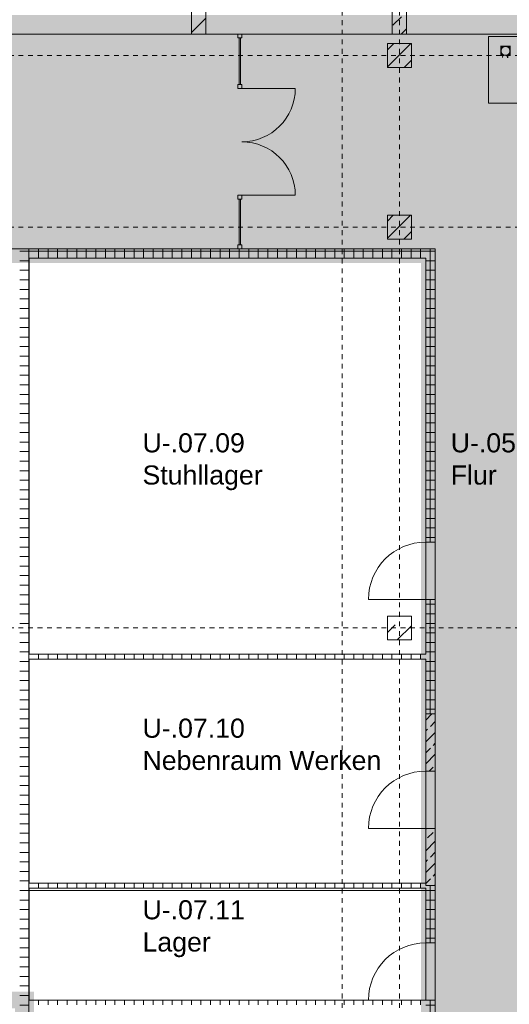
# Model space of a CAD drawing. Header units: metres. Extents: x 6 to 268, y -85 to 18.
# Tile 25 of 33: x 158 to 168, y -24 to -3. Entities that reach past the tile are written whole.
import ezdxf

# ---------------------------------------------------------------- set-up
doc = ezdxf.new("R2010")
doc.units = ezdxf.units.M
doc.linetypes.add('Rasterlinie', pattern=[0.019, 0.01, -0.003, 0.003, -0.003])
doc.linetypes.add('Über Schnittebene 1', pattern=[0.001, 0, -0.001])
for name, color, linetype, lineweight in [('A_Allgemeine Beschriftungen', 7, 'Continuous', 9), ('A_Detailelemente', 7, 'Continuous', 9), ('A_Fassadenelemente', 7, 'Continuous', 9), ('A_Fassadenpfosten', 7, 'Continuous', 9), ('A_Geschossdecken', 7, 'Continuous', 9), ('A_Importierte Elemente in Familien', 7, 'Continuous', 9), ('A_Raster', 7, 'Continuous', 9), ('A_Räume_Beschriftung', 7, 'Continuous', 9), ('A_Tragwerksstützen', 7, 'Continuous', 9), ('A_Tragwerksstützen_Stahlbeton', 7, 'Continuous', 18), ('A_Türen', 7, 'Continuous', 9), ('A_Wände', 7, 'Continuous', 9), ('A_Wände_Schraffur', 7, 'Continuous', 18)]:
    doc.layers.add(name, color=color, linetype=linetype, lineweight=lineweight)
doc.styles.add('Arial_B', font='txt', dxfattribs={"height": 0.4})
pattern_1 = [(0, (95.50816, -2), (0, 0.2), []), (90, (95.50816, -2), (-0.2, 0), [])]
pattern_2 = [(45, (95.50816, -2), (-0.3592102, 0.3592102), []), (45, (95.86716, -2), (-0.3592102, 0.3592102), [0.254, -0.254])]
pattern_3 = [(45, (95.50816, -2), (-0.2283955, 0.2283955), []), (45, (95.73616, -2), (-0.2283955, 0.2283955), [0.161, -0.081])]

# ---------------------------------------------------------------- blocks, each defined once
blk = doc.blocks.new('STB Stütze - rechteckig - STB 30 x 80-V50-BS_Uebersicht_U1_BRANDSCHUTZ')
at = {"layer": 'A_Tragwerksstützen'}
h = blk.add_hatch(dxfattribs=at)
h.set_pattern_fill('FP_80', color=256, style=0, pattern_type=2)
h.set_pattern_definition([(45, (-65.756, 1.047), (-0.3592102, 0.3592102), []), (45, (-65.397, 1.047), (-0.3592102, 0.3592102), [0.254, -0.254])])
h.paths.add_polyline_path([(-0.15, -0.4), (0.15, -0.4), (0.15, 0.4), (-0.15, 0.4), (-0.15, 0)], flags=0)
at = {"layer": 'A_Tragwerksstützen_Stahlbeton'}
for p, q in [((0.15, 0.4), (-0.15, 0.4)), ((-0.15, 0.4), (-0.15, -0.4)), ((0.15, -0.4), (0.15, 0.4)), ((-0.15, -0.4), (0.15, -0.4))]:
    blk.add_line(p, q, dxfattribs=at)
blk = doc.blocks.new('STB Stütze - rechteckig - STB 30 x 80-V54-BS_Uebersicht_U1_BRANDSCHUTZ')
at = {"layer": 'A_Tragwerksstützen'}
h = blk.add_hatch(dxfattribs=at)
h.set_pattern_fill('FP_84', color=256, style=0, pattern_type=2)
h.set_pattern_definition([(45, (-69.956, 1.047), (-0.3592102, 0.3592102), []), (45, (-69.597, 1.047), (-0.3592102, 0.3592102), [0.254, -0.254])])
h.paths.add_polyline_path([(0.15, -0.4), (0.15, 0.4), (-0.15, 0.4), (-0.15, -0.4)], flags=0)
at = {"layer": 'A_Tragwerksstützen_Stahlbeton'}
for p, q in [((0.15, 0.4), (-0.15, 0.4)), ((-0.15, 0.4), (-0.15, -0.4)), ((0.15, -0.4), (0.15, 0.4)), ((-0.15, -0.4), (0.15, -0.4))]:
    blk.add_line(p, q, dxfattribs=at)
blk = doc.blocks.new('GSH_Tuer_I_1flg_SZ - 1200x2200_Voll-4268571-BS_Uebersicht_U1_BRANDSCHUTZ')
at = {"layer": 'A_Türen', "linetype": 'Über Schnittebene 1'}
for p, q in [((-0.6, 0.086), (0.6, 0.086)), ((-0.6, -0.114), (0.6, -0.114))]:
    blk.add_line(p, q, dxfattribs=at)
at = {"layer": 'A_Türen'}
blk.add_line((0.6, -1.314), (0.6, -0.114), dxfattribs=at)
blk.add_arc((0.6, -0.114), 1.2, 180, 270, dxfattribs=at)
blk = doc.blocks.new('Systemelement - Verglasung-4356930-BS_Uebersicht_U1_BRANDSCHUTZ')
at = {"layer": 'A_Fassadenelemente'}
for p, q in [((0.48, 0.015), (-0.48, 0.015)), ((-0.48, 0.015), (-0.48, -0.015)), ((-0.48, -0.015), (0.48, -0.015))]:
    blk.add_line(p, q, dxfattribs=at)
blk = doc.blocks.new('Pfosten rechteckig - 80x80-1827297-BS_Uebersicht_U1_BRANDSCHUTZ')
at = {"layer": 'A_Fassadenpfosten'}
for p, q in [((-0.08, 0.04), (0, 0.04)), ((-0.08, -0.04), (-0.08, 0.04)), ((0, 0.04), (0, -0.04)), ((0, -0.04), (-0.08, -0.04))]:
    blk.add_line(p, q, dxfattribs=at)
blk = doc.blocks.new('Systemelement - Verglasung-4356933-BS_Uebersicht_U1_BRANDSCHUTZ')
at = {"layer": 'A_Fassadenelemente'}
for p, q in [((0.49, 0.015), (-0.49, 0.015)), ((0.49, -0.015), (0.49, 0.015)), ((-0.49, -0.015), (0.49, -0.015))]:
    blk.add_line(p, q, dxfattribs=at)
blk = doc.blocks.new('GSH_Fassade_Tuer_2flg - I_Glass_Grau-6173664-BS_Uebersicht_U1_BRANDSCHUTZ')
at = {"layer": 'A_Türen'}
for p, q in [((-1.12, 0.04), (-1.2, 0.04)), ((-1.2, 0.04), (-1.2, -0.04)), ((-1.12, -0.04), (-1.12, 0.04)), ((1.2, 0.04), (1.12, 0.04)), ((1.12, 0.04), (1.12, -0.04)), ((1.2, -0.04), (1.2, 0.04)), ((-1.2, -0.04), (-1.12, -0.04)), ((-1.12, -0.04), (-1.12, -1.16)), ((1.12, -0.04), (1.2, -0.04)), ((1.12, -0.04), (1.12, -1.16))]:
    blk.add_line(p, q, dxfattribs=at)
for centre, start, end in [((-1.12, -0.04), 270, 360), ((1.12, -0.04), 180, 270)]:
    blk.add_arc(centre, 1.12, start, end, dxfattribs=at)
blk = doc.blocks.new('Pfosten rechteckig - 80x80-1827804-BS_Uebersicht_U1_BRANDSCHUTZ')
at = {"layer": 'A_Fassadenpfosten'}
for p, q in [((0, 0.04), (-0.08, 0.04)), ((-0.08, 0.04), (-0.08, -0.04)), ((0, -0.04), (0, 0.04)), ((-0.08, -0.04), (0, -0.04))]:
    blk.add_line(p, q, dxfattribs=at)
blk = doc.blocks.new('Fluchtweg - Pfeil 1 - Pfeil  1_RW-4646429-BS_Uebersicht_U1_BRANDSCHUTZ')
at = {"layer": 'A_Allgemeine Beschriftungen'}
for points in [[(-0.00407, 0), (-0.00141, 0.00266), (-0.00141, -0.00266)], [(0.00593, 0.0012), (0.00593, -0.0012), (-0.00141, -0.0012), (-0.00141, 0.0012)]]:
    blk.add_hatch(color=256, dxfattribs=at).paths.add_polyline_path(points, flags=0)
blk = doc.blocks.new('Brandmelder DIN ISO 23601 - Brandmelder-7036843-BS_Uebersicht_U1_BRANDSCHUTZ')
at = {"layer": 'A_Importierte Elemente in Familien'}
h = blk.add_hatch(color=256, dxfattribs=at)
edge = h.paths.add_edge_path(flags=0)
edge.add_line((-0.00247, 0.00271), (-0.00247, 0.00124))
edge.add_line((-0.00247, 0.00124), (-0.00203, 0.00124))
edge.add_line((-0.00203, 0.00124), (-0.00203, -0.00112))
edge.add_line((-0.00216, -0.00112), (-0.00203, -0.00112))
edge.add_line((-0.00216, -0.00112), (-0.00216, -0.0003))
edge.add_line((-0.00216, -0.0003), (-0.00221, -0.00011))
edge.add_arc((-0.00245, -0.0002), 0.000251, 19.485, 160.6503)
edge.add_line((-0.00268, -0.00011), (-0.00268, -0.00137))
edge.add_line((-0.00268, -0.00137), (-0.00208, -0.00254))
edge.add_line((-0.00208, -0.00267), (-0.00208, -0.00254))
edge.add_line((-0.00208, -0.00267), (-0.00022, -0.00267))
edge.add_line((-0.00022, -0.00267), (-0.00022, -0.00334))
edge.add_line((-0.00022, -0.00334), (-0.00334, -0.00334))
edge.add_line((-0.00334, -0.00334), (-0.00334, 0.00334))
edge.add_line((-0.00334, 0.00334), (-0.00098, 0.00334))
edge.add_line((-0.00098, 0.00334), (-0.00098, 0.00271))
edge.add_line((-0.00098, 0.00271), (-0.00247, 0.00271))
h = blk.add_hatch(color=256, dxfattribs=at)
edge = h.paths.add_edge_path(flags=0)
edge.add_line((-0.00041, -0.00027), (-0.00039, -0.00023))
edge.add_line((-0.00042, -0.00028), (-0.00041, -0.00027))
edge = h.paths.add_edge_path(flags=0)
edge.add_line((-0.00089, 0), (-0.00089, 0.00001))
edge.add_line((-0.00096, 0), (-0.00089, 0))
edge = h.paths.add_edge_path(flags=0)
edge.add_line((-0.00144, 0.00018), (-0.00144, 0.00025))
edge.add_line((-0.00154, 0.00018), (-0.00144, 0.00018))
edge = h.paths.add_edge_path(flags=0)
edge.add_line((0.00202, 0.00196), (0.00096, 0.00163))
edge.add_line((0.00096, 0.00163), (0.00114, 0.00055))
edge.add_line((0.00114, 0.00055), (0.00059, -0.00086))
edge.add_line((0.00059, -0.00086), (0.00114, -0.00162))
edge.add_line((0.00114, -0.00162), (0.00114, -0.00334))
edge.add_line((0.00114, -0.00334), (-0.00022, -0.00334))
edge.add_line((-0.00022, -0.00334), (-0.00022, -0.00229))
edge.add_arc((-0.00043, -0.00187), 0.000466, 296.0597, 351.2581)
edge.add_line((0.00003, -0.00194), (0.00003, -0.00023))
edge.add_arc((-0.00018, -0.00036), 0.000246, 31.2716, 148.5923)
edge.add_line((-0.00043, -0.00028), (-0.00042, -0.00028))
edge.add_line((-0.00043, -0.00028), (-0.00043, -0.00002))
edge.add_arc((-0.00066, -0.00006), 0.000233, 9.7053, 164.1445)
edge.add_line((-0.00096, 0), (-0.00096, 0.00019))
edge.add_arc((-0.00121, 0.00013), 0.000259, 14.9194, 151.4743)
edge.add_line((-0.00154, 0.00018), (-0.00154, 0.00124))
edge.add_line((-0.00154, 0.00124), (-0.00098, 0.00124))
edge.add_line((-0.00098, 0.00124), (-0.00098, 0.00334))
edge.add_line((-0.00098, 0.00334), (0.00202, 0.00334))
edge.add_line((0.00202, 0.00334), (0.00202, 0.00196))
h = blk.add_hatch(color=256, dxfattribs=at)
edge = h.paths.add_edge_path(flags=0)
edge.add_line((0.00334, 0.00334), (0.00334, -0.00334))
edge.add_line((0.00334, -0.00334), (0.00114, -0.00334))
edge.add_line((0.00114, -0.00334), (0.00114, -0.00162))
edge.add_arc((0.00225, -0.00154), 0.00111, 184.2838, 228.6293)
edge.add_arc((0.00243, -0.00108), 0.00159, 234.5779, 279.8555)
edge.add_line((0.00271, -0.00265), (0.00271, -0.00194))
edge.add_line((0.00271, -0.00194), (0.00269, -0.00158))
edge.add_line((0.00269, -0.00158), (0.00271, -0.00123))
edge.add_line((0.00271, -0.00123), (0.00271, -0.00051))
edge.add_line((0.00271, -0.00051), (0.0027, -0.00012))
edge.add_line((0.0027, -0.00012), (0.00271, 0.00023))
edge.add_line((0.00271, 0.00023), (0.00271, 0.00095))
edge.add_arc((0.00349, 0.00231), 0.00157, 224.4196, 239.923, ccw=False)
edge.add_arc((0.00331, 0.00211), 0.0013, 186.4059, 223.5926, ccw=False)
edge.add_line((0.00202, 0.00196), (0.00202, 0.00334))
edge.add_line((0.00202, 0.00334), (0.00334, 0.00334))
h = blk.add_hatch(color=256, dxfattribs=at)
edge = h.paths.add_edge_path(flags=0)
edge.add_line((-0.00225, 0.00198), (-0.00214, 0.00198))
edge.add_line((-0.00225, 0.00198), (-0.00225, 0.00252))
edge.add_line((-0.00225, 0.00252), (-0.00119, 0.00252))
edge.add_line((-0.00119, 0.00252), (-0.00119, 0.00198))
edge.add_line((-0.00131, 0.00198), (-0.00119, 0.00198))
edge.add_arc((-0.00172, 0.00198), 0.000412, 359.2386, 540.7614)
h = blk.add_hatch(color=256, dxfattribs=at)
edge = h.paths.add_edge_path(flags=0)
edge.add_arc((-0.00172, 0.00198), 0.000412, 180.7614, 359.2386)
edge.add_line((-0.00119, 0.00198), (-0.00131, 0.00198))
edge.add_line((-0.00119, 0.00198), (-0.00119, 0.00143))
edge.add_line((-0.00119, 0.00143), (-0.00143, 0.00143))
edge.add_line((-0.00143, 0.00143), (-0.00143, 0.00124))
edge.add_line((-0.00154, 0.00124), (-0.00143, 0.00124))
edge.add_arc((-0.00179, 0.00124), 0.000242, 358.5729, 541.4271)
edge.add_line((-0.00209, 0.00124), (-0.00203, 0.00124))
edge.add_line((-0.00209, 0.00124), (-0.00209, 0.00143))
edge.add_line((-0.00209, 0.00143), (-0.00225, 0.00143))
edge.add_line((-0.00225, 0.00143), (-0.00225, 0.00198))
edge.add_line((-0.00225, 0.00198), (-0.00214, 0.00198))
h = blk.add_hatch(color=256, dxfattribs=at)
edge = h.paths.add_edge_path(flags=0)
edge.add_arc((0.00333, 0.00148), 0.0014, 159.8611, 243.5875)
edge.add_line((0.00271, 0.00023), (0.0027, -0.00012))
edge.add_arc((0.00371, 0.00159), 0.00198, 205.7146, 239.4303, ccw=False)
edge.add_arc((-0.00101, -0.00024), 0.00309, 18.3266, 31.1724)
edge.add_arc((0.00104, 0.00087), 0.000766, 39.599, 95.9722)
edge.add_line((0.00096, 0.00163), (0.00202, 0.00196))
h = blk.add_hatch(color=256, dxfattribs=at)
edge = h.paths.add_edge_path(flags=0)
edge.add_arc((0.00268, 0.00119), 0.0014, 189.6059, 216.7551)
edge.add_arc((0.00245, 0.00088), 0.00102, 210.3856, 284.4979)
edge.add_line((0.0027, -0.00012), (0.00271, -0.00051))
edge.add_arc((0.00322, 0.0022), 0.00275, 242.9554, 259.247, ccw=False)
edge.add_arc((0.00297, 0.00161), 0.00211, 210.1295, 241.7552, ccw=False)
edge.add_line((0.00114, 0.00055), (0.00096, 0.00163))
edge.add_arc((0.00012, 0.00078), 0.0012, 8.5864, 45.2186, ccw=False)
h = blk.add_hatch(color=256, dxfattribs=at)
edge = h.paths.add_edge_path(flags=0)
edge.add_line((0.00271, -0.00123), (0.00269, -0.00158))
edge.add_arc((0.00288, -0.00012), 0.00147, 242.0142, 262.7768, ccw=False)
edge.add_arc((0.00339, 0.00051), 0.00227, 220.2675, 238.0352, ccw=False)
edge.add_arc((0.00107, -0.00146), 0.000772, 40.2675, 128.5615)
edge.add_line((0.00059, -0.00086), (0.00114, 0.00055))
edge.add_arc((0.00284, 0.00046), 0.0017, 177.2324, 265.3106)
h = blk.add_hatch(color=256, dxfattribs=at)
edge = h.paths.add_edge_path(flags=0)
edge.add_arc((0.0021, -0.00089), 0.000912, 214.922, 311.0389)
edge.add_line((0.00269, -0.00158), (0.00271, -0.00194))
edge.add_arc((0.00218, -0.00049), 0.00154, 227.3462, 289.9218, ccw=False)
edge.add_line((0.00114, -0.00162), (0.00059, -0.00086))
edge.add_arc((0.0005, -0.00177), 0.00092, 22.9242, 84.4855, ccw=False)
at = {"layer": 'A_Allgemeine Beschriftungen'}
for p, q in [((-0.0035, -0.0035), (-0.0035, 0.0035)), ((-0.0035, 0.0035), (0.0035, 0.0035)), ((0.0035, 0.0035), (0.0035, -0.0035)), ((0.0035, -0.0035), (-0.0035, -0.0035))]:
    blk.add_line(p, q, dxfattribs=at)
at = {"layer": 'A_Importierte Elemente in Familien', "flags": 128}
for points in [[(0.0035, 0.0035), (0.00175, 0.0035), (0, 0.0035), (-0.00175, 0.0035), (-0.0035, 0.0035)], [(-0.0035, 0.0035), (-0.0035, 0.00175), (-0.0035, 0), (-0.0035, -0.00175), (-0.0035, -0.0035)], [(0.0035, 0.0035), (0.00175, 0.0035), (0, 0.0035), (-0.00175, 0.0035), (-0.0035, 0.0035)], [(-0.0035, 0.0035), (-0.0035, 0.00175), (-0.0035, 0), (-0.0035, -0.00175), (-0.0035, -0.0035)], [(0.0035, -0.0035), (0.0035, -0.00175), (0.0035, 0), (0.0035, 0.00175), (0.0035, 0.0035)], [(0.0035, -0.0035), (0.0035, -0.00175), (0.0035, 0), (0.0035, 0.00175), (0.0035, 0.0035)], [(-0.0035, -0.0035), (-0.00175, -0.0035), (0, -0.0035), (0.00175, -0.0035), (0.0035, -0.0035)], [(-0.0035, -0.0035), (-0.00175, -0.0035), (0, -0.0035), (0.00175, -0.0035), (0.0035, -0.0035)]]:
    blk.add_lwpolyline(points, dxfattribs=at)

msp = doc.modelspace()

# ---------------------------------------------------------------- hatches: boundary and pattern name
at = {"layer": 'A_Detailelemente', "true_color": 0xebdb14}
msp.add_hatch(color=40, dxfattribs=at).paths.add_polyline_path([(179.449, -3.547), (180.734, -3.547), (180.734, -3.047), (112.994, -3.047), (112.994, -3.547), (177.087, -3.547)], flags=0)
at = {"layer": 'A_Detailelemente', "true_color": 0xc2e2c4}
msp.add_hatch(color=254, dxfattribs=at).paths.add_polyline_path([(168.821, -32.167), (169.515, -32.167), (169.515, -3.447), (124.214, -3.447), (124.214, -32.167), (127.514, -32.167), (127.514, -7.947), (144.539, -7.947), (144.539, -23.692), (149.189, -23.692), (149.189, -7.947), (166.214, -7.947), (166.214, -32.167), (167.828, -32.167)], flags=0)
at = {"layer": 'A_Detailelemente', "true_color": 0x0062c4}
msp.add_hatch(color=152, dxfattribs=at).paths.add_polyline_path([(161.391, -6.525), (161.484, -6.514), (161.576, -6.49), (161.663, -6.456), (161.746, -6.41), (161.822, -6.355), (161.891, -6.29), (161.951, -6.218), (162.001, -6.138), (162.041, -6.053), (162.07, -5.963), (162.088, -5.871), (162.094, -5.777), (162.088, -5.683), (162.07, -5.59), (162.041, -5.501), (162.001, -5.416), (161.951, -5.336), (161.891, -5.264), (161.822, -5.199), (161.746, -5.144), (161.663, -5.098), (161.576, -5.064), (161.484, -5.04), (161.391, -5.028), (161.297, -5.028), (161.203, -5.04), (161.112, -5.064), (161.025, -5.098), (160.942, -5.144), (160.866, -5.199), (160.797, -5.264), (160.737, -5.336), (160.687, -5.416), (160.647, -5.501), (160.617, -5.59), (160.6, -5.683), (160.594, -5.777), (160.6, -5.871), (160.617, -5.963), (160.647, -6.053), (160.687, -6.138), (160.737, -6.218), (160.797, -6.29), (160.866, -6.355), (160.942, -6.41), (161.025, -6.456), (161.112, -6.49), (161.203, -6.514), (161.297, -6.525)], flags=0)
at = {"layer": 'A_Detailelemente', "true_color": 0xebdb14}
h = msp.add_hatch(color=40, dxfattribs=at)
h.paths.add_polyline_path([(165.278, -33.447), (166.314, -33.447), (166.314, -7.847), (149.089, -7.847), (149.089, -23.872), (157.414, -23.872), (157.414, -33.447), (162.917, -33.447)], flags=0)
h.paths.add_polyline_path([(165.278, -33.047), (157.814, -33.047), (157.814, -23.522), (149.439, -23.522), (149.439, -8.247), (165.914, -8.247), (165.914, -33.047)], flags=0)
at = {"layer": 'A_Detailelemente', "true_color": 0xfabf45}
for points in [[(167.048, -15.261), (167.141, -15.249), (167.233, -15.226), (167.32, -15.191), (167.403, -15.146), (167.479, -15.09), (167.548, -15.026), (167.608, -14.953), (167.658, -14.874), (167.698, -14.788), (167.727, -14.699), (167.745, -14.606), (167.751, -14.512), (167.745, -14.418), (167.727, -14.326), (167.698, -14.236), (167.658, -14.151), (167.608, -14.072), (167.548, -13.999), (167.479, -13.934), (167.403, -13.879), (167.32, -13.834), (167.233, -13.799), (167.141, -13.776), (167.048, -13.764), (166.954, -13.764), (166.86, -13.776), (166.769, -13.799), (166.681, -13.834), (166.599, -13.879), (166.523, -13.934), (166.454, -13.999), (166.394, -14.072), (166.344, -14.151), (166.303, -14.236), (166.274, -14.326), (166.257, -14.418), (166.251, -14.512), (166.257, -14.606), (166.274, -14.699), (166.303, -14.788), (166.344, -14.874), (166.394, -14.953), (166.454, -15.026), (166.523, -15.09), (166.599, -15.146), (166.681, -15.191), (166.769, -15.226), (166.86, -15.249), (166.954, -15.261)], [(166.954, -20.211), (167.048, -20.211), (167.141, -20.199), (167.233, -20.176), (167.32, -20.141), (167.403, -20.096), (167.479, -20.04), (167.548, -19.976), (167.608, -19.903), (167.66, -19.82), (167.698, -19.738), (167.727, -19.649), (167.745, -19.556), (167.751, -19.462), (167.745, -19.368), (167.727, -19.276), (167.698, -19.186), (167.658, -19.101), (167.608, -19.022), (167.548, -18.949), (167.479, -18.884), (167.403, -18.829), (167.32, -18.784), (167.233, -18.749), (167.141, -18.726), (167.048, -18.714), (166.954, -18.714), (166.86, -18.726), (166.769, -18.749), (166.681, -18.784), (166.599, -18.829), (166.523, -18.884), (166.454, -18.949), (166.394, -19.022), (166.344, -19.101), (166.303, -19.186), (166.274, -19.276), (166.257, -19.368), (166.251, -19.462), (166.257, -19.556), (166.274, -19.649), (166.303, -19.738), (166.344, -19.824), (166.394, -19.903), (166.454, -19.976), (166.523, -20.04), (166.599, -20.096), (166.681, -20.141), (166.769, -20.176), (166.86, -20.199)], [(167.049, -23.811), (167.142, -23.8), (167.233, -23.776), (167.321, -23.741), (167.403, -23.696), (167.48, -23.641), (167.548, -23.576), (167.608, -23.504), (167.659, -23.424), (167.699, -23.339), (167.728, -23.249), (167.746, -23.157), (167.752, -23.063), (167.746, -22.969), (167.728, -22.876), (167.699, -22.787), (167.659, -22.702), (167.608, -22.622), (167.548, -22.549), (167.48, -22.485), (167.403, -22.43), (167.321, -22.384), (167.233, -22.35), (167.142, -22.326), (167.049, -22.314), (166.954, -22.314), (166.861, -22.326), (166.77, -22.35), (166.682, -22.384), (166.6, -22.43), (166.523, -22.485), (166.455, -22.549), (166.395, -22.622), (166.344, -22.702), (166.304, -22.787), (166.275, -22.876), (166.257, -22.969), (166.252, -23.063), (166.257, -23.157), (166.275, -23.249), (166.304, -23.339), (166.344, -23.424), (166.395, -23.504), (166.459, -23.581), (166.523, -23.641), (166.6, -23.696), (166.682, -23.741), (166.77, -23.776), (166.861, -23.8), (166.954, -23.811)]]:
    msp.add_hatch(color=43, dxfattribs=at).paths.add_polyline_path(points, flags=0)
at = {"layer": 'A_Tragwerksstützen'}
h = msp.add_hatch(dxfattribs=at)
h.set_pattern_fill('FP_28', color=256, style=0, pattern_type=2)
h.set_pattern_definition(pattern_2)
h.paths.add_polyline_path([(165.214, -4.147), (165.714, -4.147), (165.714, -3.647), (165.214, -3.647)], flags=0)
h = msp.add_hatch(dxfattribs=at)
h.set_pattern_fill('FP_28', color=256, style=0, pattern_type=2)
h.set_pattern_definition(pattern_2)
h.paths.add_polyline_path([(165.214, -7.747), (165.714, -7.747), (165.714, -7.247), (165.214, -7.247)], flags=0)
h = msp.add_hatch(dxfattribs=at)
h.set_pattern_fill('FP_28', color=256, style=0, pattern_type=2)
h.set_pattern_definition(pattern_2)
h.paths.add_polyline_path([(165.278, -16.147), (165.714, -16.147), (165.714, -15.647), (165.214, -15.647), (165.214, -16.147)], flags=0)
at = {"layer": 'A_Wände_Schraffur', "lineweight": 9}
h = msp.add_hatch(dxfattribs=at)
h.set_pattern_fill('FP_2', color=256, style=0, pattern_type=2)
h.set_pattern_definition(pattern_3)
h.paths.add_polyline_path([(178.364, -3.447), (178.364, -3.147), (177.614, -3.147), (177.614, -3.447)], flags=0)
h.paths.add_polyline_path([(177.314, -3.447), (177.314, -3.147), (173.414, -3.147), (173.414, -3.447), (177.087, -3.447)], flags=0)
h.paths.add_polyline_path([(172.364, -3.447), (173.114, -3.447), (173.114, -3.147), (169.214, -3.147), (169.214, -3.447), (170.002, -3.447)], flags=0)
h.paths.add_polyline_path([(168.914, -3.447), (168.914, -3.147), (165.614, -3.147), (165.614, -3.447), (167.64, -3.447)], flags=0)
h.paths.add_polyline_path([(165.314, -3.447), (165.314, -3.147), (161.414, -3.147), (161.414, -3.447), (162.917, -3.447)], flags=0)
h.paths.add_polyline_path([(161.114, -3.447), (161.114, -3.147), (157.214, -3.147), (157.214, -3.447), (160.555, -3.447)], flags=0)
h.paths.add_polyline_path([(156.914, -3.447), (156.914, -3.147), (153.014, -3.147), (153.014, -3.447), (153.47, -3.447)], flags=0)
h.paths.add_polyline_path([(152.714, -3.447), (152.714, -3.147), (148.814, -3.147), (148.814, -3.447)], flags=0)
h.paths.add_polyline_path([(148.514, -3.447), (148.514, -3.147), (145.214, -3.147), (145.214, -3.447)], flags=0)
h.paths.add_polyline_path([(144.914, -3.447), (144.914, -3.147), (141.014, -3.147), (141.014, -3.447), (144.022, -3.447)], flags=0)
h.paths.add_polyline_path([(140.714, -3.447), (140.714, -3.147), (136.814, -3.147), (136.814, -3.447), (139.299, -3.447)], flags=0)
h.paths.add_polyline_path([(136.514, -3.447), (136.514, -3.147), (132.614, -3.147), (132.614, -3.447), (134.575, -3.447)], flags=0)
h.paths.add_polyline_path([(132.214, -3.447), (132.314, -3.447), (132.314, -3.147), (128.414, -3.147), (128.414, -3.447), (129.852, -3.447)], flags=0)
h.paths.add_polyline_path([(127.514, -3.447), (128.114, -3.447), (128.114, -3.147), (124.814, -3.147), (124.814, -3.447), (125.128, -3.447)], flags=0)
h.paths.add_polyline_path([(124.214, -3.447), (124.514, -3.447), (124.514, -3.147), (120.614, -3.147), (120.614, -3.447), (124.134, -3.447)], flags=0)
h.paths.add_polyline_path([(120.314, -3.447), (120.314, -3.147), (116.414, -3.149), (116.414, -3.447), (118.043, -3.447)], flags=0)
h.paths.add_polyline_path([(115.681, -3.447), (116.114, -3.445), (116.114, -3.147), (115.364, -3.147), (115.364, -3.447)], flags=0)
h = msp.add_hatch(dxfattribs=at)
h.set_pattern_fill('FP_3', color=256, style=0, pattern_type=2)
h.set_pattern_definition(pattern_1)
h.paths.add_polyline_path([(165.914, -8.147), (166.214, -8.147), (166.214, -7.947), (157.514, -7.947), (157.514, -8.147), (162.917, -8.147)], flags=0)
h = msp.add_hatch(dxfattribs=at)
h.set_pattern_fill('FP_3', color=256, style=0, pattern_type=2)
h.set_pattern_definition(pattern_1)
h.paths.add_polyline_path([(157.714, -26.097), (157.714, -8.147), (157.514, -8.147), (157.514, -26.097)], flags=0)
h = msp.add_hatch(dxfattribs=at)
h.set_pattern_fill('FP_3', color=256, style=0, pattern_type=2)
h.set_pattern_definition(pattern_1)
h.paths.add_polyline_path([(166.178, -24.897), (166.214, -24.897), (166.214, -23.697), (166.014, -23.697), (166.014, -24.897)], flags=0)
h.paths.add_polyline_path([(166.214, -22.497), (166.214, -21.297), (166.014, -21.297), (166.014, -22.497), (166.14, -22.497)], flags=0)
h.paths.add_polyline_path([(166.014, -17.697), (166.214, -17.697), (166.214, -15.297), (166.014, -15.297), (166.014, -16.963)], flags=0)
h.paths.add_polyline_path([(166.014, -14.097), (166.214, -14.097), (166.214, -8.147), (166.014, -8.147), (166.014, -11.25)], flags=0)
h = msp.add_hatch(dxfattribs=at)
h.set_pattern_fill('FP_3', color=256, style=0, pattern_type=2)
h.set_pattern_definition(pattern_1)
h.paths.add_polyline_path([(165.914, -16.547), (166.014, -16.547), (166.014, -16.447), (157.714, -16.447), (157.714, -16.547), (165.278, -16.547)], flags=0)
h = msp.add_hatch(dxfattribs=at)
h.set_pattern_fill('FP_2', color=256, style=0, pattern_type=2)
h.set_pattern_definition(pattern_3)
h.paths.add_polyline_path([(166.083, -18.897), (166.214, -18.897), (166.214, -17.697), (166.014, -17.697), (166.014, -18.897)], flags=0)
h = msp.add_hatch(dxfattribs=at)
h.set_pattern_fill('FP_2', color=256, style=0, pattern_type=2)
h.set_pattern_definition(pattern_3)
h.paths.add_polyline_path([(166.014, -21.297), (166.214, -21.297), (166.214, -20.097), (166.014, -20.097), (166.014, -21.248)], flags=0)
h = msp.add_hatch(dxfattribs=at)
h.set_pattern_fill('FP_3', color=256, style=0, pattern_type=2)
h.set_pattern_definition(pattern_1)
h.paths.add_polyline_path([(166.014, -21.347), (166.014, -21.247), (157.714, -21.247), (157.714, -21.347), (165.914, -21.347)], flags=0)
h = msp.add_hatch(dxfattribs=at)
h.set_pattern_fill('FP_3', color=256, style=0, pattern_type=2)
h.set_pattern_definition(pattern_1)
h.paths.add_polyline_path([(157.714, -23.797), (166.014, -23.797), (166.014, -23.697), (157.714, -23.697)], flags=0)

# ---------------------------------------------------------------- linework, layer by layer
at = {"layer": 'A_Geschossdecken'}
for p, q in [((166.014, -15.297), (166.014, -14.097)), ((166.214, -15.297), (166.214, -14.097)), ((166.014, -20.097), (166.014, -18.897)), ((166.214, -20.097), (166.214, -18.897)), ((166.014, -21.397), (157.714, -21.397)), ((166.014, -23.697), (166.014, -22.497)), ((166.214, -23.697), (166.214, -22.497))]:
    msp.add_line(p, q, dxfattribs=at)
at = {"layer": 'A_Raster', "linetype": 'Rasterlinie'}
for p, q in [((164.264, -66.66), (164.264, 16.72)), ((165.464, -66.66), (165.464, 16.72)), ((102.089, -3.897), (186.88, -3.897)), ((102.089, -7.497), (186.88, -7.497)), ((102.089, -15.897), (186.88, -15.897))]:
    msp.add_line(p, q, dxfattribs=at)
at = {"layer": 'A_Tragwerksstützen', "lineweight": 18}
for p, q in [((165.714, -3.647), (165.214, -3.647)), ((165.214, -3.647), (165.214, -4.147)), ((165.714, -4.147), (165.714, -3.647)), ((165.214, -4.147), (165.714, -4.147)), ((165.714, -7.247), (165.214, -7.247)), ((165.214, -7.247), (165.214, -7.747)), ((165.714, -7.747), (165.714, -7.247)), ((165.214, -7.747), (165.714, -7.747)), ((165.714, -15.647), (165.214, -15.647)), ((165.214, -15.647), (165.214, -16.147)), ((165.714, -16.147), (165.714, -15.647)), ((165.214, -16.147), (165.714, -16.147))]:
    msp.add_line(p, q, dxfattribs=at)
at = {"layer": 'A_Wände', "lineweight": 18}
for p, q in [((157.214, -3.447), (161.114, -3.447)), ((161.414, -3.447), (165.314, -3.447)), ((165.614, -3.447), (168.914, -3.447)), ((166.214, -7.947), (149.189, -7.947)), ((166.214, -14.097), (166.214, -7.947)), ((157.714, -8.147), (166.014, -8.147)), ((157.714, -16.447), (157.714, -8.147)), ((166.014, -8.147), (166.014, -14.097)), ((166.014, -14.097), (166.214, -14.097)), ((166.014, -15.297), (166.014, -16.447)), ((166.214, -15.297), (166.014, -15.297)), ((166.214, -18.897), (166.214, -15.297)), ((166.014, -16.447), (157.714, -16.447)), ((157.714, -16.547), (166.014, -16.547)), ((157.714, -21.247), (157.714, -16.547)), ((166.014, -16.547), (166.014, -18.897)), ((166.014, -18.897), (166.214, -18.897)), ((166.014, -20.097), (166.014, -21.297)), ((166.214, -20.097), (166.014, -20.097)), ((166.214, -22.497), (166.214, -20.097)), ((166.014, -21.247), (157.714, -21.247)), ((157.714, -21.347), (166.014, -21.347)), ((157.714, -23.697), (157.714, -21.347)), ((166.014, -21.347), (166.014, -22.497)), ((166.014, -22.497), (166.214, -22.497)), ((166.214, -23.697), (157.714, -23.697)), ((166.214, -24.897), (166.214, -23.697))]:
    msp.add_line(p, q, dxfattribs=at)
at = {"layer": 'A_Wände'}
for p, q in [((166.014, -17.697), (166.214, -17.697)), ((166.214, -21.297), (166.014, -21.297))]:
    msp.add_line(p, q, dxfattribs=at)

# ---------------------------------------------------------------- block references
at = {"layer": 'A_Allgemeine Beschriftungen', "xscale": 200, "yscale": 200, "zscale": 200}
msp.add_blockref('Brandmelder DIN ISO 23601 - Brandmelder-7036843-BS_Uebersicht_U1_BRANDSCHUTZ', (168.029, -4.197), dxfattribs=at)
at = {"layer": 'A_Allgemeine Beschriftungen', "xscale": 200, "yscale": 200, "zscale": 200, "rotation": 180}
msp.add_blockref('Fluchtweg - Pfeil 1 - Pfeil  1_RW-4646429-BS_Uebersicht_U1_BRANDSCHUTZ', (168.076, -6.592), dxfattribs=at)
at = {"layer": 'A_Fassadenelemente', "rotation": 90.00000000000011}
for name, p in [('Systemelement - Verglasung-4356933-BS_Uebersicht_U1_BRANDSCHUTZ', (162.124, -4.017)), ('Systemelement - Verglasung-4356930-BS_Uebersicht_U1_BRANDSCHUTZ', (162.124, -7.387))]:
    msp.add_blockref(name, p, dxfattribs=at)
at = {"layer": 'A_Fassadenpfosten', "extrusion": (0, 0, -1), "rotation": 89.99999999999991}
msp.add_blockref('Pfosten rechteckig - 80x80-1827297-BS_Uebersicht_U1_BRANDSCHUTZ', (-162.124, -3.447), dxfattribs=at)
at = {"layer": 'A_Fassadenpfosten', "rotation": 270.0000000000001}
msp.add_blockref('Pfosten rechteckig - 80x80-1827804-BS_Uebersicht_U1_BRANDSCHUTZ', (162.124, -7.947), dxfattribs=at)
at = {"layer": 'A_Tragwerksstützen'}
for name, p in [('STB Stütze - rechteckig - STB 30 x 80-V50-BS_Uebersicht_U1_BRANDSCHUTZ', (161.264, -3.047)), ('STB Stütze - rechteckig - STB 30 x 80-V54-BS_Uebersicht_U1_BRANDSCHUTZ', (165.464, -3.047))]:
    msp.add_blockref(name, p, dxfattribs=at)
at = {"layer": 'A_Türen'}
for name, p, rotation in [('GSH_Fassade_Tuer_2flg - I_Glass_Grau-6173664-BS_Uebersicht_U1_BRANDSCHUTZ', (162.124, -5.707), 90.00000000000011), ('GSH_Tuer_I_1flg_SZ - 1200x2200_Voll-4268571-BS_Uebersicht_U1_BRANDSCHUTZ', (166.129, -14.697), 269.9999999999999), ('GSH_Tuer_I_1flg_SZ - 1200x2200_Voll-4268571-BS_Uebersicht_U1_BRANDSCHUTZ', (166.129, -19.497), 269.9999999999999), ('GSH_Tuer_I_1flg_SZ - 1200x2200_Voll-4268571-BS_Uebersicht_U1_BRANDSCHUTZ', (166.129, -23.097), 269.9999999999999)]:
    msp.add_blockref(name, p, dxfattribs=dict(at, rotation=rotation))

# ---------------------------------------------------------------- texts
at = {"layer": 'A_Räume_Beschriftung', "char_height": 0.4, "attachment_point": 1, "style": 'Arial_B'}
for s, insert, width in [('U-.07.09', (160.085, -11.816), 2.64557), ('U-.05.04', (166.538, -11.816), 2.64557), ('Stuhllager', (160.085, -12.49), 3.36709), ('Flur', (166.538, -12.49), 1.29873), ('U-.07.10', (160.085, -17.797), 2.64557), ('Nebenraum Werken', (160.085, -18.472), 6.44557), ('U-.07.11', (160.085, -21.603), 2.64557), ('Lager', (160.085, -22.278), 1.87595)]:
    msp.add_mtext(s, dxfattribs=dict(at, insert=insert, width=width))

doc.saveas('drawing.dxf')
